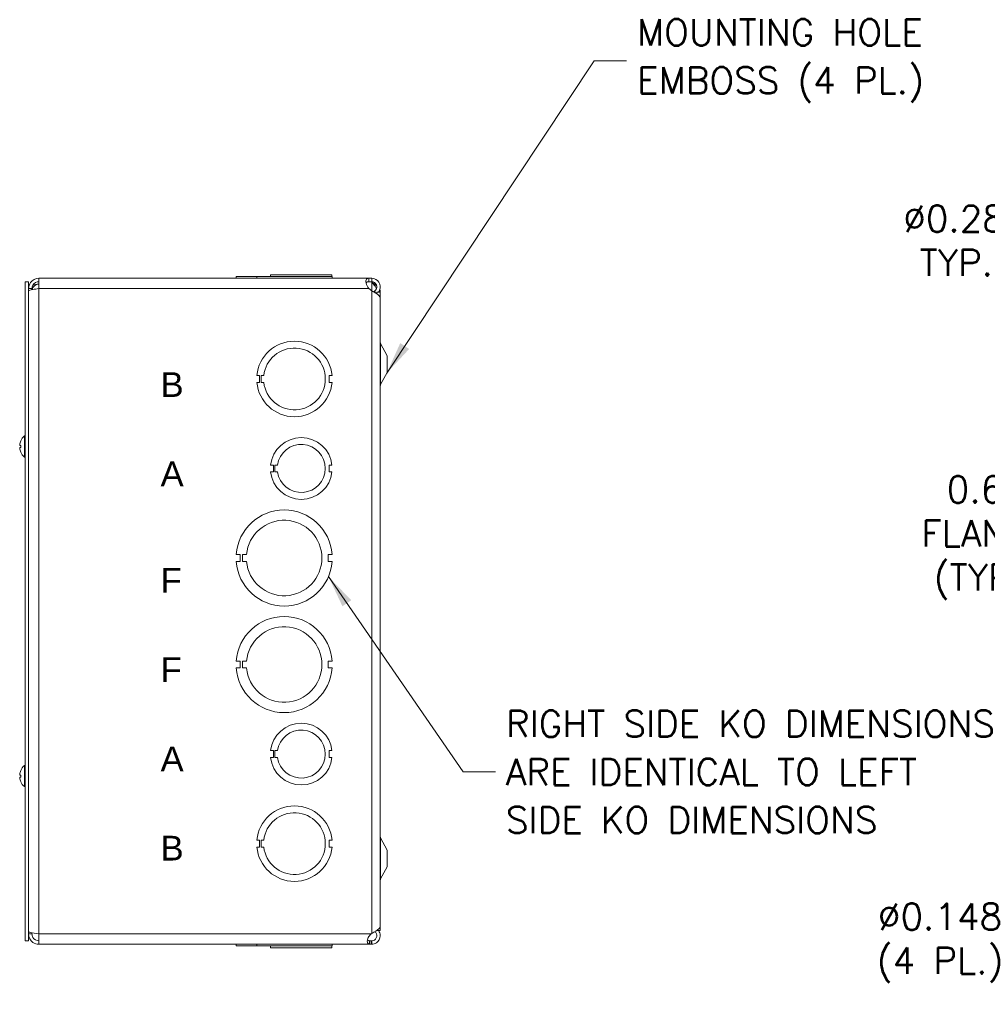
# Model space of a CAD drawing. Header units: inches. Extents: x 5.1 to 98.5, y 2.8 to 61.4.
# Tile 9 of 12: x 52.9 to 70.6, y 29 to 47. Entities that reach past the tile are written whole.
import ezdxf

# ---------------------------------------------------------------- set-up
doc = ezdxf.new("R2010")
doc.units = ezdxf.units.IN
doc.header["$LTSCALE"] = 6
doc.header["$MEASUREMENT"] = 0
for name, color, linetype, lineweight in [('Dimension (ANSI)', 7, 'Continuous', 5), ('Symbol (ANSI)', 7, 'Continuous', 5), ('Visible (ANSI)', 7, 'Continuous', 5), ('Visible Narrow (ANSI)', 7, 'Continuous', 5)]:
    doc.layers.add(name, color=color, linetype=linetype, lineweight=lineweight)
doc.styles.add('Note Text (ANSI)', font='tahoma.ttf')
doc.styles.add('ROMANS', font='RomanS.shx')
doc.dimstyles.new('Default (ANSI)', dxfattribs={"dimscale": 6, "dimtxt": 0.08, "dimasz": 0.098425, "dimexe": 0.125, "dimexo": 0.0625, "dimgap": 0.031496, "dimtad": 0, "dimtih": 1, "dimtoh": 1, "dimrnd": 1e-08, "dimzin": 0, "dimdsep": 46, "dimtxsty": 'ROMANS', "dimcen": 0.09, "dimdle": 0.393701, "dimclrd": 256, "dimclre": 256, "dimclrt": 256, "dimadec": 0, "dimazin": 0, "dimtfac": 1.25, "dimtofl": 0, "dimtmove": 0, "dimatfit": 3, "dimfxl": 0, "dimtolj": 1, "dimtzin": 0, "dimlwd": -1, "dimlwe": -1, "dimarcsym": 0})
doc.dimstyles.new('Default (ANSI)$7', dxfattribs={"dimscale": 6, "dimtxt": 0.08, "dimasz": 0.098425, "dimexe": 0.125, "dimexo": 0.0625, "dimgap": 0.031496, "dimtad": 0, "dimtih": 1, "dimtoh": 1, "dimrnd": 1e-08, "dimzin": 0, "dimdsep": 46, "dimtxsty": 'ROMANS', "dimcen": 0.09, "dimdle": 0.393701, "dimclrd": 256, "dimclre": 256, "dimclrt": 256, "dimadec": 0, "dimazin": 0, "dimtfac": 1.25, "dimtofl": 0, "dimtmove": 0, "dimatfit": 3, "dimfxl": 0, "dimtolj": 1, "dimtzin": 0, "dimlwd": -1, "dimlwe": -1, "dimarcsym": 0})

# ---------------------------------------------------------------- blocks, each defined once
blk = doc.blocks.new('*D16')
at = {"layer": 'Defpoints', "color": 0}
for p in [(75.15, 40.792), (75.392, 40.614)]:
    blk.add_point(p, dxfattribs=at)
at = {"layer": 'Dimension (ANSI)'}
for p, q in [((71.613, 42.95), (72.214, 42.95)), ((72.214, 42.95), (74.675, 41.141)), ((75.271, 40.163), (75.271, 41.243)), ((74.731, 40.703), (75.811, 40.703))]:
    blk.add_line(p, q, dxfattribs=at)
blk.add_solid([(74.733, 41.221), (74.616, 41.062), (75.15, 40.792)], dxfattribs=at)
at = {"layer": 'Dimension (ANSI)', "insert": (70.007, 42.95), "char_height": 0.48, "attachment_point": 5, "style": 'ROMANS'}
blk.add_mtext('\\A1; Ø0.281\\PTYP.', dxfattribs=at)
blk = doc.blocks.new('*D34')
at = {"layer": 'Defpoints', "color": 0}
for p in [(74.334, 37.54), (74.334, 33.622), (73.709, 33.496)]:
    blk.add_point(p, dxfattribs=at)
at = {"layer": 'Dimension (ANSI)'}
for p, q in [((73.118, 37.54), (71.986, 37.54)), ((74.924, 37.54), (75.515, 37.54))]:
    blk.add_line(p, q, dxfattribs=at)
for points in [[(73.118, 37.639), (73.118, 37.442), (73.709, 37.54)], [(74.924, 37.639), (74.924, 37.442), (74.334, 37.54)]]:
    blk.add_solid(points, dxfattribs=at)
at = {"layer": 'Dimension (ANSI)', "insert": (70.552, 37.54), "char_height": 0.48, "attachment_point": 5, "style": 'ROMANS'}
blk.add_mtext('\\A1;0.63\\PFLANGE\\P(TYP.)', dxfattribs=at)
blk = doc.blocks.new('*D36')
at = {"layer": 'Defpoints', "color": 0}
for p in [(74.094, 33.264), (74.011, 33.142)]:
    blk.add_point(p, dxfattribs=at)
at = {"layer": 'Dimension (ANSI)'}
for p, q in [((74.052, 32.663), (74.052, 33.743)), ((73.512, 33.203), (74.592, 33.203)), ((71.968, 30.164), (73.677, 32.655)), ((71.144, 30.164), (71.968, 30.164))]:
    blk.add_line(p, q, dxfattribs=at)
blk.add_solid([(73.595, 32.71), (73.758, 32.599), (74.011, 33.142)], dxfattribs=at)
at = {"layer": 'Dimension (ANSI)', "insert": (69.71, 30.164), "char_height": 0.48, "attachment_point": 5, "style": 'ROMANS'}
blk.add_mtext('\\A1;∅0.148\\P(4 PL.)', dxfattribs=at)

msp = doc.modelspace()

# ---------------------------------------------------------------- linework, layer by layer
at = {"layer": 'Visible (ANSI)'}
for p, q in [((57.51621, 42.32732), (57.5162, 42.32732)), ((57.5162, 42.29632), (57.5162, 42.32732)), ((57.51621, 42.32732), (58.63423, 42.32732)), ((57.51621, 42.29632), (57.51621, 42.32732)), ((58.63423, 42.29632), (58.63423, 42.32732)), ((53.04546, 42.20282), (53.04546, 30.20282)), ((53.10746, 42.20282), (53.04546, 42.20282)), ((53.10746, 42.20282), (53.10746, 30.20282)), ((53.29446, 42.26532), (59.30598, 42.26532)), ((53.29446, 42.07832), (53.29446, 42.26532)), ((56.88994, 42.29632), (56.88994, 42.26532)), ((56.88995, 42.29632), (56.88994, 42.29632)), ((56.88995, 42.29632), (57.26555, 42.29632)), ((56.88995, 42.26532), (56.88995, 42.29632)), ((57.26555, 42.29632), (57.26555, 42.26532)), ((57.26556, 42.29632), (57.26555, 42.29632)), ((57.26556, 42.29632), (58.63487, 42.29632)), ((57.26556, 42.26532), (57.26556, 42.29632)), ((58.63487, 42.29632), (58.63487, 42.26532)), ((58.63487, 42.29632), (58.63548, 42.29632)), ((58.63548, 42.29632), (58.63548, 42.26532)), ((59.27934, 42.20053), (59.35696, 42.20053)), ((59.30598, 42.26532), (59.35696, 42.26532)), ((59.30598, 42.26532), (59.30598, 42.2159)), ((59.30598, 42.2159), (59.30598, 42.20332)), ((59.35696, 42.20332), (59.30598, 42.20332)), ((59.35696, 42.2159), (59.35696, 42.26532)), ((59.35696, 42.20332), (59.35696, 42.2159)), ((59.35696, 42.20053), (59.35696, 42.20332)), ((53.16946, 42.07832), (53.10746, 42.07832)), ((53.16946, 42.07832), (53.16946, 42.05772)), ((59.35696, 42.03822), (59.30598, 42.07832)), ((59.40811, 42.031), (59.41498, 42.02045)), ((59.41498, 42.02045), (59.42726, 42.00158)), ((59.42726, 42.00158), (59.42997, 41.99742)), ((59.45071, 42.01532), (59.45071, 41.98421)), ((59.45071, 42.01532), (59.51321, 42.01532)), ((59.51271, 42.03779), (59.51271, 42.01532)), ((59.51321, 30.39032), (59.51321, 42.01532)), ((59.51271, 30.47333), (59.51271, 41.90686)), ((59.63821, 40.85282), (59.52045, 41.07561)), ((59.63821, 40.55282), (59.63821, 40.85282)), ((59.63821, 40.55282), (59.52045, 40.33002)), ((57.31555, 40.49528), (57.26555, 40.49528)), ((57.26556, 40.37028), (57.31556, 40.37028)), ((57.31556, 40.37028), (57.31555, 40.49528)), ((57.3412, 40.37029), (57.34119, 40.49529)), ((57.34119, 40.49529), (57.39119, 40.49529)), ((57.3912, 40.37029), (57.3412, 40.37029)), ((58.58486, 40.49535), (58.58487, 40.37035)), ((58.63486, 40.49535), (58.58486, 40.49535)), ((58.58487, 40.37035), (58.63487, 40.37035)), ((53.03117, 39.01082), (53.03117, 39.39482)), ((53.03117, 39.39482), (53.04546, 39.39482)), ((52.94607, 39.22109), (52.96453, 39.21947)), ((52.94607, 39.18455), (52.96453, 39.18616)), ((52.96453, 39.22133), (52.96453, 39.18431)), ((53.03117, 39.01082), (53.04546, 39.01082)), ((57.5662, 38.8654), (57.5162, 38.8654)), ((57.51621, 38.74017), (57.5662, 38.74017)), ((57.5662, 38.74017), (57.5662, 38.8654)), ((57.59221, 38.8654), (57.64221, 38.8654)), ((57.59221, 38.74017), (57.59221, 38.8654)), ((57.64222, 38.74017), (57.59221, 38.74017)), ((58.63422, 38.86535), (58.58423, 38.86535)), ((58.58423, 38.86535), (58.58424, 38.74035)), ((58.58424, 38.74035), (58.63423, 38.74035)), ((56.96394, 37.23527), (56.88994, 37.23527)), ((56.88995, 37.11027), (56.96395, 37.11027)), ((56.96395, 37.11027), (56.96394, 37.23527)), ((57.00406, 37.11028), (57.00405, 37.23528)), ((57.00405, 37.23528), (57.07805, 37.23528)), ((57.07806, 37.11028), (57.00406, 37.11028)), ((58.56147, 37.23536), (58.56148, 37.11036)), ((58.63547, 37.23536), (58.56147, 37.23536)), ((58.56148, 37.11036), (58.63548, 37.11036)), ((56.96394, 35.29527), (56.88994, 35.29527)), ((56.88995, 35.17027), (56.96395, 35.17027)), ((56.96395, 35.17027), (56.96394, 35.29527)), ((57.00406, 35.17028), (57.00405, 35.29528)), ((57.00405, 35.29528), (57.07805, 35.29528)), ((57.07806, 35.17028), (57.00406, 35.17028)), ((58.56147, 35.29536), (58.56148, 35.17036)), ((58.63547, 35.29536), (58.56147, 35.29536)), ((58.56148, 35.17036), (58.63548, 35.17036)), ((57.5662, 33.6654), (57.5162, 33.6654)), ((57.51621, 33.54017), (57.5662, 33.54017)), ((57.5662, 33.54017), (57.5662, 33.6654)), ((57.59221, 33.6654), (57.64221, 33.6654)), ((57.59221, 33.54017), (57.59221, 33.6654)), ((57.64222, 33.54017), (57.59221, 33.54017)), ((58.63422, 33.66535), (58.58423, 33.66535)), ((58.58423, 33.66535), (58.58424, 33.54035)), ((58.58424, 33.54035), (58.63423, 33.54035)), ((53.03117, 33.01082), (53.03117, 33.39482)), ((53.03117, 33.39482), (53.04546, 33.39482)), ((52.94607, 33.22109), (52.96453, 33.21947)), ((52.94607, 33.18455), (52.96453, 33.18616)), ((52.96453, 33.22133), (52.96453, 33.18431)), ((53.03117, 33.01082), (53.04546, 33.01082)), ((57.31555, 32.03528), (57.26555, 32.03528)), ((57.26556, 31.91028), (57.31556, 31.91028)), ((57.31556, 31.91028), (57.31555, 32.03528)), ((57.3412, 31.91029), (57.34119, 32.03529)), ((57.34119, 32.03529), (57.39119, 32.03529)), ((57.3912, 31.91029), (57.3412, 31.91029)), ((58.58486, 32.03535), (58.58487, 31.91035)), ((58.63486, 32.03535), (58.58486, 32.03535)), ((58.58487, 31.91035), (58.63487, 31.91035)), ((59.63821, 31.85282), (59.52045, 32.07561)), ((59.63821, 31.55282), (59.63821, 31.85282)), ((59.63821, 31.55282), (59.52045, 31.33002)), ((53.16946, 30.32732), (53.10746, 30.32732)), ((53.16946, 30.32732), (53.16946, 30.34792)), ((53.29446, 30.14032), (53.29446, 30.32732)), ((59.34535, 30.32732), (59.35696, 30.33681)), ((59.45071, 30.39294), (59.45071, 30.39032)), ((59.45071, 30.39032), (59.51321, 30.39032)), ((53.10746, 30.20282), (53.04546, 30.20282)), ((59.34535, 30.14032), (53.29446, 30.14032)), ((56.88994, 30.10932), (56.88994, 30.14032)), ((57.26555, 30.10932), (57.26555, 30.14032)), ((58.63486, 30.10932), (58.63486, 30.14032)), ((58.63487, 30.10932), (58.63487, 30.14032)), ((58.63547, 30.10932), (58.63547, 30.14032)), ((58.63548, 30.10932), (58.63548, 30.14032)), ((59.34535, 30.20232), (59.35696, 30.20232)), ((59.34535, 30.18973), (59.34535, 30.20232)), ((59.34535, 30.14032), (59.34535, 30.18973)), ((59.35696, 30.14032), (59.34535, 30.14032)), ((59.35696, 30.20232), (59.35696, 30.18973)), ((59.35696, 30.18973), (59.35696, 30.14032)), ((57.26555, 30.10932), (56.88994, 30.10932)), ((58.63486, 30.10932), (57.26555, 30.10932)), ((57.5162, 30.10932), (57.5162, 30.07832)), ((58.63422, 30.07832), (57.5162, 30.07832)), ((58.63422, 30.10932), (58.63422, 30.07832)), ((58.63422, 30.07832), (58.63423, 30.07832)), ((58.63423, 30.10932), (58.63423, 30.07832)), ((58.63486, 30.10932), (58.63487, 30.10932)), ((58.63547, 30.10932), (58.63487, 30.10932)), ((58.63547, 30.10932), (58.63548, 30.10932))]:
    msp.add_line(p, q, dxfattribs=at)
for centre, radius, start, end in [((53.29446, 42.03412), 0.125, 90, 168.899852), ((59.42596, 42.26532), 0.098, 221.384912, 225.244602), ((57.95021, 40.43282), 0.6875, 5.218958, 174.787141), ((59.57571, 41.10482), 0.0625, 180, 207.858397), ((57.95021, 40.43282), 0.5625, 186.382419, 173.623679), ((57.95021, 40.43282), 0.6875, 185.218958, 354.787141), ((59.57571, 40.30082), 0.0625, 152.141603, 180), ((52.97273, 39.30239), 0.0082, 156.103907, 179.962963), ((53.19746, 39.20282), 0.254, 130.895986, 156.103907), ((58.07521, 38.80282), 0.5625, 6.382727, 173.612692), ((52.97273, 39.10325), 0.0082, 180.037037, 203.896093), ((53.19746, 39.20282), 0.254, 203.896093, 229.104014), ((58.07521, 38.80282), 0.4375, 188.232125, 171.776542), ((58.07521, 38.80282), 0.5625, 186.394021, 353.623986), ((57.76271, 37.17282), 0.875, 4.098867, 175.90678), ((57.76271, 37.17282), 0.6875, 185.218732, 174.786915), ((57.76271, 37.17282), 0.875, 184.098867, 355.90678), ((57.76271, 35.23282), 0.875, 4.098867, 175.90678), ((57.76271, 35.23282), 0.6875, 185.218732, 174.786915), ((57.76271, 35.23282), 0.875, 184.098867, 355.90678), ((58.07521, 33.60282), 0.5625, 6.382727, 173.612692), ((58.07521, 33.60282), 0.4375, 188.232125, 171.776542), ((58.07521, 33.60282), 0.5625, 186.394021, 353.623986), ((53.19746, 33.20282), 0.254, 130.895986, 156.103907), ((52.97273, 33.30239), 0.0082, 156.103907, 179.962963), ((52.97273, 33.10325), 0.0082, 180.037037, 203.896093), ((53.19746, 33.20282), 0.254, 203.896093, 229.104014), ((57.95021, 31.97282), 0.6875, 5.218958, 174.787141), ((57.95021, 31.97282), 0.5625, 186.382419, 173.623679), ((59.57571, 32.10482), 0.0625, 180, 207.858397), ((57.95021, 31.97282), 0.6875, 185.218958, 354.787141), ((59.57571, 31.30082), 0.0625, 152.141603, 180)]:
    msp.add_arc(centre, radius, start, end, dxfattribs=at)
for centre, major_axis, ratio, start_param, end_param in [((53.19706, 39.20295), (0.07749, 0.24185), 0.99580318, 1.47015438, 1.75474235), ((53.19706, 39.19824), (-0.25299, 0.02214), 0.02792688, 5.87367492, 6.15826289), ((53.19706, 39.2074), (-0.25299, -0.02214), 0.02792688, 0.12492242, 0.40951039), ((53.19706, 39.20269), (-0.07749, 0.24185), 0.99580318, 1.3868503, 1.67143828), ((53.19706, 33.20295), (0.07749, 0.24185), 0.99580318, 1.47015438, 1.75474235), ((53.19706, 33.19824), (-0.25299, 0.02214), 0.02792688, 5.87367492, 6.15826289), ((53.19706, 33.2074), (-0.25299, -0.02214), 0.02792688, 0.12492242, 0.40951039), ((53.19706, 33.20269), (-0.07749, 0.24185), 0.99580318, 1.3868503, 1.67143828)]:
    msp.add_ellipse(centre, major_axis=major_axis, ratio=ratio, start_param=start_param, end_param=end_param, dxfattribs=at)
for points, knots in [([(53.29446, 42.26532), (53.23534, 42.26532), (53.17698, 42.23536), (53.14252, 42.18732), (53.1199, 42.1558), (53.10746, 42.11711), (53.10746, 42.07832)], [0, 0, 0, 0, 0.94848895, 0.94848895, 0.94848895, 1.57079633, 1.57079633, 1.57079633, 1.57079633]), ([(53.29446, 42.20332), (53.25075, 42.20332), (53.20788, 42.17852), (53.1861, 42.14063), (53.17526, 42.12178), (53.16946, 42.10006), (53.16946, 42.07832)], [0, 0, 0, 0, 1.04897508, 1.04897508, 1.04897508, 1.57079633, 1.57079633, 1.57079633, 1.57079633]), ([(59.30351, 42.08096), (59.2802, 42.10587), (59.26322, 42.14218), (59.25601, 42.17557), (59.24922, 42.207), (59.25111, 42.23399), (59.26133, 42.24859), (59.27005, 42.26105), (59.28477, 42.26502), (59.30351, 42.2653)], [-1.80872873, -1.80872873, -1.80872873, -1.80872873, -1.14988828, -1.14988828, -1.14988828, -0.52960197, -0.52960197, -0.52960197, 0, 0, 0, 0]), ([(59.35696, 42.26532), (59.40851, 42.26532), (59.45926, 42.23783), (59.48741, 42.19465), (59.51557, 42.15148), (59.52027, 42.09396), (59.49949, 42.04678), (59.49458, 42.03562), (59.48831, 42.02505), (59.48092, 42.01534)], [0, 0, 0, 0, 0.99285462, 0.99285462, 0.99285462, 1.98570924, 1.98570924, 1.98570924, 2.22073356, 2.22073356, 2.22073356, 2.22073356]), ([(59.40811, 42.031), (59.43763, 42.05022), (59.45456, 42.08714), (59.44988, 42.12205), (59.44519, 42.15696), (59.41911, 42.1881), (59.38557, 42.19885), (59.37634, 42.2018), (59.36665, 42.20332), (59.35696, 42.20332)], [0, 0, 0, 0, 1.12719708, 1.12719708, 1.12719708, 2.25439416, 2.25439416, 2.25439416, 2.56448895, 2.56448895, 2.56448895, 2.56448895]), ([(59.4441, 42.07535), (59.43374, 42.10507), (59.41197, 42.13479), (59.38557, 42.16452), (59.37681, 42.17438), (59.36764, 42.18424), (59.35844, 42.1941)], [1.36734875, 1.36734875, 1.36734875, 1.36734875, 2.25439416, 2.25439416, 2.25439416, 2.54871618, 2.54871618, 2.54871618, 2.54871618]), ([(53.10746, 42.03412), (53.10746, 42.04302), (53.13742, 42.05191), (53.18546, 42.06081), (53.21697, 42.06665), (53.25567, 42.07248), (53.29446, 42.07832)], [0, 0, 0, 0, 0.94848895, 0.94848895, 0.94848895, 1.57079633, 1.57079633, 1.57079633, 1.57079633]), ([(59.51271, 41.90686), (59.51271, 41.93451), (59.48527, 41.96217), (59.44216, 41.98982), (59.417, 42.00595), (59.38701, 42.02209), (59.35696, 42.03822)], [0.99369262, 0.99369262, 0.99369262, 0.99369262, 1.98570924, 1.98570924, 1.98570924, 2.56448895, 2.56448895, 2.56448895, 2.56448895]), ([(52.94612, 39.22109), (52.94591, 39.22106), (52.94572, 39.22135), (52.94547, 39.22261), (52.94541, 39.22358), (52.94539, 39.22585), (52.94544, 39.22729), (52.94566, 39.23047), (52.94583, 39.23221), (52.94605, 39.23408), (52.94609, 39.23433), (52.94612, 39.23458)], [0, 0, 0, 0, 0.0125584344, 0.0125584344, 0.0251168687, 0.0251168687, 0.0376591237, 0.0376591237, 0.0502013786, 0.0502013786, 0.0520674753, 0.0520674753, 0.0520674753, 0.0520674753]), ([(52.94612, 39.17106), (52.94591, 39.17269), (52.94572, 39.17445), (52.94547, 39.1777), (52.94541, 39.1792), (52.94539, 39.1816), (52.94544, 39.18265), (52.94566, 39.18409), (52.94583, 39.18448), (52.94605, 39.18455), (52.94609, 39.18455), (52.94612, 39.18455)], [0, 0, 0, 0, 0.0125556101, 0.0125556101, 0.0251112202, 0.0251112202, 0.0376562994, 0.0376562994, 0.0502013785, 0.0502013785, 0.0520674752, 0.0520674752, 0.0520674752, 0.0520674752]), ([(52.96453, 39.22133), (52.96453, 39.22136), (52.96477, 39.22137), (52.96518, 39.22136), (52.96521, 39.22136), (52.96523, 39.22136)], [0.09312996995, 0.09312996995, 0.09312996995, 0.09312996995, 0.10096570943, 0.10096570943, 0.10146133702, 0.10146133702, 0.10146133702, 0.10146133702]), ([(52.96523, 39.18427), (52.96521, 39.18427), (52.96518, 39.18427), (52.96477, 39.18426), (52.96453, 39.18428), (52.96453, 39.18431)], [0.02288164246, 0.02288164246, 0.02288164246, 0.02288164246, 0.02337727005, 0.02337727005, 0.03121300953, 0.03121300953, 0.03121300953, 0.03121300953]), ([(52.94612, 33.22109), (52.94591, 33.22106), (52.94572, 33.22135), (52.94547, 33.22261), (52.94541, 33.22358), (52.94539, 33.22585), (52.94544, 33.22729), (52.94566, 33.23047), (52.94583, 33.23221), (52.94605, 33.23408), (52.94609, 33.23433), (52.94612, 33.23458)], [0, 0, 0, 0, 0.0125584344, 0.0125584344, 0.0251168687, 0.0251168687, 0.0376591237, 0.0376591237, 0.0502013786, 0.0502013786, 0.0520674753, 0.0520674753, 0.0520674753, 0.0520674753]), ([(52.94612, 33.17106), (52.94591, 33.17269), (52.94572, 33.17445), (52.94547, 33.1777), (52.94541, 33.1792), (52.94539, 33.1816), (52.94544, 33.18265), (52.94566, 33.18409), (52.94583, 33.18448), (52.94605, 33.18455), (52.94609, 33.18455), (52.94612, 33.18455)], [0, 0, 0, 0, 0.0125556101, 0.0125556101, 0.0251112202, 0.0251112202, 0.0376562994, 0.0376562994, 0.0502013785, 0.0502013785, 0.0520674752, 0.0520674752, 0.0520674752, 0.0520674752]), ([(52.96453, 33.22133), (52.96453, 33.22136), (52.96477, 33.22137), (52.96518, 33.22136), (52.96521, 33.22136), (52.96523, 33.22136)], [0.09312996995, 0.09312996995, 0.09312996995, 0.09312996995, 0.10096570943, 0.10096570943, 0.10146133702, 0.10146133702, 0.10146133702, 0.10146133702]), ([(52.96523, 33.18427), (52.96521, 33.18427), (52.96518, 33.18427), (52.96477, 33.18426), (52.96453, 33.18428), (52.96453, 33.18431)], [0.02288164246, 0.02288164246, 0.02288164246, 0.02288164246, 0.02337727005, 0.02337727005, 0.03121300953, 0.03121300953, 0.03121300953, 0.03121300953]), ([(53.29446, 30.32732), (53.23534, 30.33621), (53.17698, 30.34511), (53.14252, 30.354), (53.1199, 30.35984), (53.10746, 30.36568), (53.10746, 30.37151)], [0, 0, 0, 0, 0.94848895, 0.94848895, 0.94848895, 1.57079633, 1.57079633, 1.57079633, 1.57079633]), ([(53.10746, 30.32732), (53.10746, 30.2682), (53.13742, 30.20984), (53.18546, 30.17537), (53.21697, 30.15276), (53.25567, 30.14032), (53.29446, 30.14032)], [0, 0, 0, 0, 0.94848895, 0.94848895, 0.94848895, 1.57079633, 1.57079633, 1.57079633, 1.57079633]), ([(53.29446, 30.20232), (53.25075, 30.20232), (53.20788, 30.22712), (53.1861, 30.26501), (53.17526, 30.28386), (53.16946, 30.30558), (53.16946, 30.32732)], [0, 0, 0, 0, 1.04897508, 1.04897508, 1.04897508, 1.57079633, 1.57079633, 1.57079633, 1.57079633]), ([(59.31735, 30.1429), (59.2964, 30.14675), (59.28215, 30.15795), (59.27816, 30.18046), (59.27419, 30.20288), (59.28045, 30.23577), (59.29537, 30.26449), (59.30143, 30.27616), (59.30887, 30.28706), (59.31735, 30.29635)], [-1.77113776, -1.77113776, -1.77113776, -1.77113776, -1.03348651, -1.03348651, -1.03348651, -0.29869789, -0.29869789, -0.29869789, 0, 0, 0, 0]), ([(59.35696, 30.33681), (59.40851, 30.36557), (59.45926, 30.39433), (59.48741, 30.4231), (59.50381, 30.43984), (59.51225, 30.45659), (59.51234, 30.47333)], [0, 0, 0, 0, 0.99285462, 0.99285462, 0.99285462, 1.57079633, 1.57079633, 1.57079633, 1.57079633]), ([(59.48068, 30.39016), (59.5009, 30.36325), (59.51268, 30.3299), (59.51271, 30.2962), (59.51275, 30.24465), (59.48531, 30.19388), (59.44216, 30.16568), (59.417, 30.14925), (59.38701, 30.14032), (59.35696, 30.14032)], [0.34375539, 0.34375539, 0.34375539, 0.34375539, 0.99285462, 0.99285462, 0.99285462, 1.98570924, 1.98570924, 1.98570924, 2.56448895, 2.56448895, 2.56448895, 2.56448895]), ([(59.35696, 30.20232), (59.39219, 30.20232), (59.42652, 30.22402), (59.44164, 30.25583), (59.45675, 30.28765), (59.45189, 30.32797), (59.42964, 30.35528), (59.42525, 30.36067), (59.42025, 30.36557), (59.41478, 30.36986)], [0, 0, 0, 0, 1.12719708, 1.12719708, 1.12719708, 2.25439416, 2.25439416, 2.25439416, 2.47697346, 2.47697346, 2.47697346, 2.47697346]), ([(59.28043, 30.22372), (59.2848, 30.21515), (59.29322, 30.20925), (59.30503, 30.20626), (59.30883, 30.2053), (59.31295, 30.20458), (59.31735, 30.20404)], [1.133456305, 1.133456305, 1.133456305, 1.133456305, 1.6161642, 1.6161642, 1.6161642, 1.771137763, 1.771137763, 1.771137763, 1.771137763])]:
    msp.add_open_spline(points, degree=3, knots=knots, dxfattribs=at)
for points in [[(53.29446, 42.15912), (53.25454, 42.15912), (53.21492, 42.15006), (53.18282, 42.13424)], [(59.30351, 42.20331), (59.27864, 42.20305), (59.26104, 42.1978), (59.25469, 42.18223)], [(59.25549, 42.17752), (59.26344, 42.18862), (59.27139, 42.19672), (59.27934, 42.20053)], [(59.30351, 42.2653), (59.30433, 42.26531), (59.30515, 42.26532), (59.30598, 42.26532)], [(59.30598, 42.20332), (59.30515, 42.20332), (59.30433, 42.20331), (59.30351, 42.20331)], [(59.35844, 42.1941), (59.35794, 42.19464), (59.35745, 42.19518), (59.35696, 42.19573)], [(59.35696, 42.19573), (59.35777, 42.19518), (59.35859, 42.19464), (59.35942, 42.1941)], [(59.35942, 42.1941), (59.39088, 42.17379), (59.42188, 42.15349), (59.44751, 42.13318)], [(59.30598, 42.07832), (59.30515, 42.0792), (59.30433, 42.08008), (59.30351, 42.08096)], [(59.3926, 42.01891), (59.39742, 42.02337), (59.40261, 42.02742), (59.40811, 42.031)], [(59.4507, 41.9852), (59.45047, 41.98502), (59.45024, 41.98485), (59.45001, 41.98468)], [(59.50629, 42.06617), (59.51342, 42.04922), (59.51429, 42.03227), (59.50867, 42.01532)], [(59.31735, 30.29635), (59.32668, 30.30658), (59.33602, 30.31695), (59.34535, 30.32732)], [(59.31735, 30.20404), (59.32668, 30.2029), (59.33602, 30.20232), (59.34535, 30.20232)], [(59.34535, 30.14032), (59.33602, 30.14032), (59.32668, 30.14118), (59.31735, 30.1429)]]:
    msp.add_open_spline(points, degree=3, dxfattribs=at)
at = {"layer": 'Visible Narrow (ANSI)'}
for p, q in [((59.30351, 42.2653), (59.30351, 42.20331)), ((59.35696, 42.19573), (59.35696, 42.03822)), ((59.35942, 42.1941), (59.35844, 42.1941)), ((59.30598, 42.07832), (53.29446, 42.07832)), ((53.29446, 42.07832), (53.29446, 30.32732)), ((59.35696, 42.03822), (59.35696, 30.33681)), ((59.52045, 40.33002), (59.52045, 41.07561)), ((52.96523, 39.30571), (52.96523, 39.30402)), ((52.94612, 39.22109), (52.96453, 39.21948)), ((52.94612, 39.18455), (52.96453, 39.18616)), ((52.96523, 39.22136), (52.96523, 39.18427)), ((52.96523, 39.10161), (52.96523, 39.09993)), ((52.94612, 33.22109), (52.96453, 33.21948)), ((52.94612, 33.18455), (52.96453, 33.18616)), ((52.96523, 33.30571), (52.96523, 33.30402)), ((52.96523, 33.22136), (52.96523, 33.18427)), ((52.96523, 33.10161), (52.96523, 33.09993)), ((59.52045, 31.33002), (59.52045, 32.07561)), ((53.29446, 30.32732), (59.34535, 30.32732)), ((59.31735, 30.1429), (59.31735, 30.20404))]:
    msp.add_line(p, q, dxfattribs=at)

# ---------------------------------------------------------------- texts
at = {"layer": 'Symbol (ANSI)', "char_height": 0.48, "attachment_point": 4, "line_spacing_factor": 1.093904, "style": 'ROMANS'}
for s, insert, width in [('{MOUNTING HOLE\\PEMBOSS (4 PL.)}', (64.19052, 46.2252), 6.2434504), ('{RIGHT SIDE KO DIMENSIONS\\PARE IDENTICAL TO LEFT\\PSIDE KO DIMENSIONS}', (61.80113, 33.27889), 10.5274122)]:
    msp.add_mtext(s, dxfattribs=dict(at, insert=insert, width=width))
at = {"layer": 'Symbol (ANSI)', "char_height": 0.45, "attachment_point": 4, "style": 'Note Text (ANSI)'}
for s, insert in [('\\fArial|b0|i0;\\H0.4500;B', (55.51271, 40.33032)), ('\\fArial|b0|i0;\\H0.4500;A', (55.51271, 38.70532)), ('\\fArial|b0|i0;\\H0.4500;F', (55.51271, 36.76532)), ('\\fArial|b0|i0;\\H0.4500;F', (55.51271, 35.14032)), ('\\fArial|b0|i0;\\H0.4500;A', (55.51271, 33.51532)), ('\\fArial|b0|i0;\\H0.4500;B', (55.51271, 31.89032))]:
    msp.add_mtext(s, dxfattribs=dict(at, insert=insert))

# ---------------------------------------------------------------- dimensions: what is measured, and where the dimension line sits
at = {"layer": 'Dimension (ANSI)'}
for p1, p2, text, override, picture, middle in [((75.39204, 40.61397), (75.15033, 40.79166), ' Ø0.281\\PTYP.', {"dimdec": 2, "dimlfac": 1, "dimtp": 0, "dimtm": 0, "dimtdec": 2}, '*D16', (70.00683, 42.95006)), ((74.09429, 33.26385), (74.01058, 33.14179), '<>\\P(4 PL.)', {"dimdec": 3, "dimlfac": 1, "dimtp": 0, "dimtm": 0, "dimtdec": 2}, '*D36', (69.70958, 30.16373))]:
    dim = msp.add_diameter_dim_2p(p1=p1, p2=p2, text=text, dimstyle='Default (ANSI)', override=override, dxfattribs=at)
    dim.commit()
    dim.dimension.update_dxf_attribs({"geometry": picture, "text_midpoint": middle, "dimtype": 163})
dim = msp.add_linear_dim(base=(74.3336827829, 37.5400776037), p1=(73.7086827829, 33.495542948), p2=(74.3336827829, 33.6220520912), text='<>\\PFLANGE\\P(TYP.)', dimstyle='Default (ANSI)', override={"dimtih": 0, "dimtoh": 0, "dimdec": 2, "dimse1": 1, "dimse2": 1, "dimtp": 0, "dimtm": 0, "dimtdec": 2, "dimatfit": 1}, dxfattribs=at)
dim.commit()
dim.dimension.update_dxf_attribs({"geometry": '*D34', "text_midpoint": (70.5516498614, 37.5400776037), "dimtype": 160})

# ---------------------------------------------------------------- leaders
at = {"layer": 'Symbol (ANSI)', "annotation_type": 0, "has_hookline": 1, "hookline_direction": 0}
for points, text_width in [([(59.63132, 40.53978), (63.41099, 46.2252), (64.00154, 46.2252)], 5.85143), ([(58.56967, 36.83453), (61.0216, 33.27889), (61.61215, 33.27889)], 10.08)]:
    msp.add_leader(points, dimstyle='Default (ANSI)$7', override={"dimtad": 0}, dxfattribs=dict(at, text_width=text_width))

doc.saveas('drawing.dxf')
